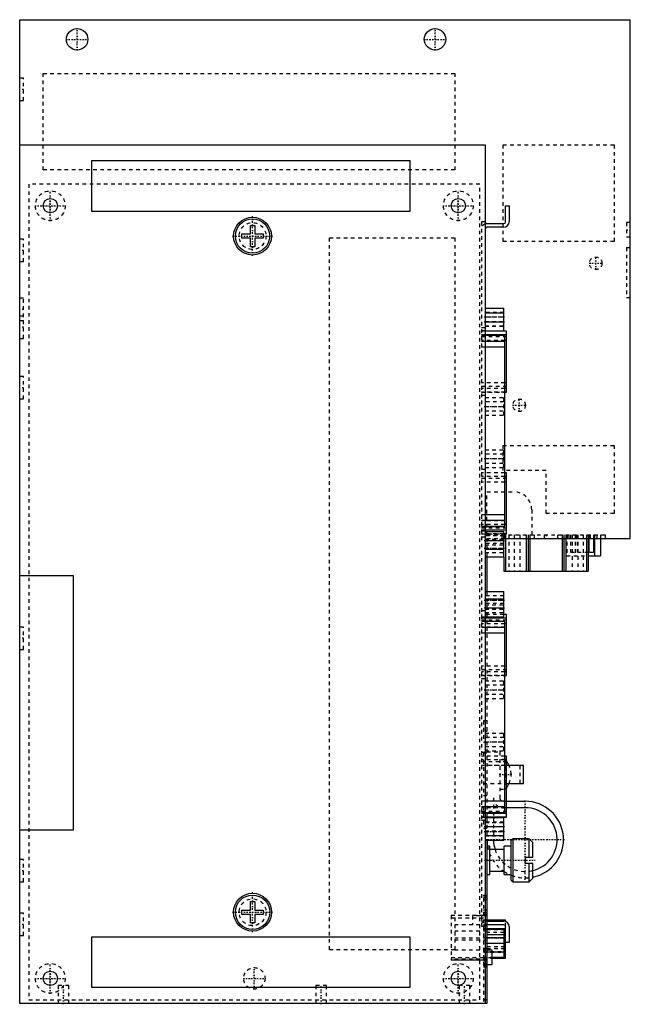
# Model space of a CAD drawing. Extents: x -131 to 40, y 0 to 275.
import ezdxf

# ---------------------------------------------------------------- set-up
doc = ezdxf.new("R2010")
doc.units = 0
doc.linetypes.add('CENTER', pattern=[1.5, 0.45, -0.5, 0.05, -0.5])
doc.linetypes.add('DASHED', pattern=[2, 1, -1])
for name, color, linetype in [('AM_0', 7, 'CONTINUOUS'), ('AM_3', 7, 'DASHED'), ('AM_7', 7, 'CENTER')]:
    doc.layers.add(name, color=color, linetype=linetype)

msp = doc.modelspace()

# ---------------------------------------------------------------- linework, layer by layer
at = {"layer": 'AM_0', "color": 7, "linetype": 'CONTINUOUS'}
for p, q in [((-130.5, 240), (-130.5, 275)), ((-130.5, 275), (40, 275)), ((40, 130), (40, 275)), ((-130.5, 0), (-130.5, 240)), ((-130.5, 240), (-0.5, 240)), ((-0.5, 240), (-0.5, 0)), ((-110.5, 235.5), (-110.5, 221.5)), ((-21.5, 235.5), (-110.5, 235.5)), ((-21.5, 221.5), (-21.5, 235.5)), ((5.2, 223), (6.2, 223)), ((5.2, 218.5), (5.2, 223)), ((6.2, 223), (6.2, 218.5)), ((-110.5, 221.5), (-21.5, 221.5)), ((-66.1, 215.1), (-66.1, 217.5)), ((-66.1, 217.5), (-64.9, 217.5)), ((-64.9, 217.5), (-64.9, 215.1)), ((0, 218), (4.7, 218)), ((-68.5, 213.9), (-68.5, 215.1)), ((-68.5, 215.1), (-66.1, 215.1)), ((-64.9, 215.1), (-62.5, 215.1)), ((-62.5, 215.1), (-62.5, 213.9)), ((4.7, 217), (0, 217)), ((-66.1, 213.9), (-68.5, 213.9)), ((-66.1, 211.5), (-66.1, 213.9)), ((-62.5, 213.9), (-64.9, 213.9)), ((-64.9, 213.9), (-64.9, 211.5)), ((-64.9, 211.5), (-66.1, 211.5)), ((-0.5, 194.4), (4.7, 194.4)), ((-0.5, 193.06), (4.7, 193.06)), ((4.7, 188.06), (4.7, 194.4)), ((-0.5, 190.56), (4.7, 190.56)), ((-0.5, 188.06), (4.7, 188.06)), ((5.5, 187.94), (-0.5, 187.94)), ((5.5, 187.92), (-0.5, 187.92)), ((5.5, 170.86), (5.5, 187.94)), ((5.5, 186.87), (-0.5, 186.87)), ((5, 186.74), (-0.5, 186.74)), ((5, 186.72), (-0.5, 186.72)), ((5, 185.07), (-0.5, 185.07)), ((5, 133.29), (5, 186.74)), ((5.5, 185.3), (5, 185.3)), ((5, 183.49), (-0.5, 183.49)), ((5.5, 173.5), (5, 173.5)), ((5.5, 171.93), (5, 171.93)), ((5.5, 170.88), (5, 170.88)), ((5, 170.86), (5.5, 170.86)), ((5.5, 148.34), (5, 148.34)), ((5.5, 148.32), (5, 148.32)), ((5.5, 147.27), (5, 147.27)), ((5.5, 131.26), (5.5, 148.34)), ((5.5, 145.7), (5, 145.7)), ((5, 136.54), (-0.5, 136.54)), ((5, 134.96), (-0.5, 134.96)), ((5, 133.31), (-0.5, 133.31)), ((-0.5, 133.29), (5, 133.29)), ((5.5, 132.33), (-0.5, 132.33)), ((5.5, 133.9), (5, 133.9)), ((-0.5, 131.94), (4.7, 131.94)), ((-0.5, 129.44), (4.7, 129.44)), ((4.7, 124.81), (4.7, 131.94)), ((5.5, 131.28), (4.7, 131.28)), ((4.7, 131.26), (5.5, 131.26)), ((4.7, 130), (40, 130)), ((5.2, 130), (5.2, 120.8)), ((11, 130), (11, 120.8)), ((11.5, 130), (11.5, 120.8)), ((12, 130), (12, 120.8)), ((21, 130), (21, 120.8)), ((21.5, 130), (21.5, 120.8)), ((22, 130), (22, 120.8)), ((27.8, 130), (27.8, 120.8)), ((28.3, 130), (28.3, 120.8)), ((28.43, 130), (28.43, 126.11)), ((29.75, 130), (29.75, 126.11)), ((30.07, 130), (30.07, 125.1)), ((31.72, 130), (31.72, 125.1)), ((-0.5, 126.94), (4.7, 126.94)), ((-0.5, 124.81), (4.7, 124.81)), ((0, 124.81), (0, 115.19)), ((4.7, 124.81), (4.7, 120.8)), ((28.3, 126.11), (29.75, 126.11)), ((28.3, 125.1), (31.72, 125.1)), ((-115.5, 119.5), (-130.5, 119.5)), ((-115.5, 48.5), (-115.5, 119.5)), ((4.7, 120.8), (28.3, 120.8)), ((-0.5, 115.19), (4.7, 115.19)), ((-0.5, 113.06), (4.7, 113.06)), ((4.7, 108.06), (4.7, 115.19)), ((-0.5, 110.56), (4.7, 110.56)), ((-0.5, 108.06), (4.7, 108.06)), ((5.5, 107.67), (-0.5, 107.67)), ((5.5, 108.74), (4.7, 108.74)), ((5.5, 108.72), (4.7, 108.72)), ((5.5, 91.66), (5.5, 108.74)), ((5, 106.74), (-0.5, 106.74)), ((5, 106.72), (-0.5, 106.72)), ((5, 105.07), (-0.5, 105.07)), ((5, 53.29), (5, 106.74)), ((5.5, 106.1), (5, 106.1)), ((5, 103.49), (-0.5, 103.49)), ((5.5, 94.3), (5, 94.3)), ((5.5, 92.73), (5, 92.73)), ((5.5, 91.68), (5, 91.68)), ((5, 91.66), (5.5, 91.66)), ((5.5, 69.14), (5, 69.14)), ((5.5, 69.12), (5, 69.12)), ((5.5, 52.06), (5.5, 69.14)), ((5.5, 68.07), (5, 68.07)), ((5.5, 66.5), (5, 66.5)), ((10.2, 66.5), (5.5, 66.5)), ((10.2, 61.5), (10.2, 66.5)), ((5.5, 61.5), (10.2, 61.5)), ((5, 56.54), (-0.5, 56.54)), ((5.5, 56.5), (10.7, 56.5)), ((5, 54.96), (-0.5, 54.96)), ((5, 53.31), (-0.5, 53.31)), ((-0.5, 53.29), (5, 53.29)), ((5.5, 53.13), (-0.5, 53.13)), ((5.5, 54.7), (5, 54.7)), ((10.7, 54.7), (5.5, 54.7)), ((5.5, 52.08), (-0.5, 52.08)), ((-0.5, 52.06), (5.5, 52.06)), ((-0.5, 51.95), (4.7, 51.95)), ((0, 52.06), (0, 51.95)), ((1.8, 52.06), (1.8, 51.95)), ((4.7, 45.6), (4.7, 51.95)), ((-130.5, 48.5), (-115.5, 48.5)), ((-0.5, 49.45), (4.7, 49.45)), ((-0.5, 46.95), (4.7, 46.95)), ((-0.5, 45.6), (4.7, 45.6)), ((0, 45.6), (0, 23)), ((7.3, 46), (6.8, 45.5)), ((6.8, 34.5), (6.8, 45.5)), ((11.8, 46), (7.3, 46)), ((7.3, 34), (7.3, 46)), ((12.8, 45), (11.8, 46)), ((11.8, 40.9), (11.8, 46)), ((12.8, 40.9), (12.8, 45)), ((0.8, 44), (0, 44)), ((0.8, 36), (0.8, 44)), ((4.8, 43), (0.8, 43)), ((6.8, 44), (4.8, 44)), ((4.8, 36), (4.8, 44)), ((10.8, 40.9), (12.8, 40.9)), ((10.8, 39.1), (10.8, 40.9)), ((12.8, 39.1), (10.8, 39.1)), ((11.8, 34), (11.8, 39.1)), ((12.8, 35), (12.8, 39.1)), ((0, 36), (0.8, 36)), ((0.8, 37), (4.8, 37)), ((4.8, 36), (6.8, 36)), ((6.8, 34.5), (7.3, 34)), ((7.3, 34), (11.8, 34)), ((11.8, 34), (12.8, 35)), ((-66.1, 26.1), (-66.1, 28.5)), ((-66.1, 28.5), (-64.9, 28.5)), ((-64.9, 28.5), (-64.9, 26.1)), ((0, 30.2), (-0.5, 30.2)), ((0, 30), (-0.5, 30)), ((-68.5, 24.9), (-68.5, 26.1)), ((-68.5, 26.1), (-66.1, 26.1)), ((-66.1, 24.9), (-68.5, 24.9)), ((-66.1, 22.5), (-66.1, 24.9)), ((-64.9, 26.1), (-62.5, 26.1)), ((-62.5, 24.9), (-64.9, 24.9)), ((-64.9, 24.9), (-64.9, 22.5)), ((-62.5, 26.1), (-62.5, 24.9)), ((-64.9, 22.5), (-66.1, 22.5)), ((0, 23.32), (5.2, 23.32)), ((0, 23), (4.7, 23)), ((5.2, 22.92), (5.2, 23.32)), ((4.7, 22), (0, 22)), ((0, 22), (0, 0)), ((0, 20.98), (5.2, 20.98)), ((0, 20.8), (4.8, 20.8)), ((4.8, 12.9), (4.8, 20.8)), ((5.2, 17), (5.2, 21.5)), ((6.2, 21.5), (6.2, 17)), ((-110.5, 18.5), (-110.5, 4.5)), ((-21.5, 18.5), (-110.5, 18.5)), ((-21.5, 4.5), (-21.5, 18.5)), ((0, 19.25), (4.8, 19.25)), ((0, 16.85), (4.8, 16.85)), ((6.2, 17), (5.2, 17)), ((5.2, 12.68), (5.2, 17)), ((1.5, 14.85), (0, 14.85)), ((1.5, 10.85), (1.5, 14.85)), ((1.5, 14.45), (4.8, 14.45)), ((4.8, 14.33), (5.2, 14.33)), ((1.5, 12.9), (4.8, 12.9)), ((1.5, 12.68), (5.2, 12.68)), ((0, 10.85), (1.5, 10.85)), ((-110.5, 4.5), (-21.5, 4.5)), ((0, 0), (-0.5, 0)), ((-0.5, 0), (-130.5, 0))]:
    msp.add_line(p, q, dxfattribs=at)
for centre, radius in [((-114.5, 269.5), 3), ((-14.5, 269.5), 3), ((-122, 223), 2), ((-8, 223), 2), ((-65.5, 214.5), 5.29), ((-65.5, 214.5), 4.79), ((-65.5, 25.5), 5.3), ((-65.5, 25.5), 4.8), ((-122, 7), 2), ((-8, 7), 2)]:
    msp.add_circle(centre, radius, dxfattribs=at)
for centre, radius, start, end in [((0, 216.5), 1.5, 90, 109.4712), ((4.7, 218.5), 1.5, 270, 0), ((4.7, 218.5), 0.5, 270, 0), ((0, 216.5), 0.5, 90, 180), ((-3.12, 62.76), 10, 21.9653, 30.4268), ((-3.12, 65.24), 10, 329.5732, 338.0347), ((10.7, 45.8), 10.7, 281.3184, 90), ((10.7, 45.8), 8.9, 283.6479, 90), ((10.7, 45.8), 10.7, 181.0442, 189.6846), ((10.7, 45.8), 8.9, 181.2555, 198.3371), ((10.7, 45.8), 10.7, 235.3288, 236.5368), ((10.7, 45.8), 10.7, 246.3321, 248.624), ((0, 23.5), 0.5, 180, 270), ((0, 23.5), 1.5, 250.5288, 270), ((4.7, 21.5), 1.5, 0, 90), ((4.7, 21.5), 0.5, 0, 90)]:
    msp.add_arc(centre, radius, start, end, dxfattribs=at)
at = {"layer": 'AM_3', "color": 6, "linetype": 'DASHED'}
for p, q in [((-124, 260), (-9, 260)), ((-124, 233), (-124, 260)), ((-9, 260), (-9, 233)), ((-129.5, 258.62), (-130.5, 258.62)), ((-129.5, 252.38), (-129.5, 258.62)), ((-130.5, 252.38), (-129.5, 252.38)), ((4.5, 240), (35.5, 240)), ((4.5, 213), (4.5, 240)), ((35.5, 240), (35.5, 213)), ((-9, 233), (-124, 233)), ((-128, 229), (-128, 1)), ((-2, 229), (-128, 229)), ((-2, 1), (-2, 229)), ((-1.5, 218.5), (-1.5, 21.5)), ((-0.5, 218.5), (-1.5, 218.5)), ((40, 218.3), (39, 218.3)), ((39, 218.3), (39, 214.3)), ((-129.5, 213.62), (-130.5, 213.62)), ((-129.5, 207.38), (-129.5, 213.62)), ((-44, 214), (-9, 214)), ((-44, 15), (-44, 214)), ((-9, 214), (-9, 15)), ((35.5, 213), (4.5, 213)), ((39, 214.3), (40, 214.3)), ((39, 211.3), (39, 197.3)), ((39, 211.3), (40, 211.3)), ((-130.5, 207.38), (-129.5, 207.38)), ((-129.5, 197.12), (-130.5, 197.12)), ((-129.5, 185.88), (-129.5, 197.12)), ((39, 197.3), (40, 197.3)), ((4.7, 193.15), (-0.5, 193.15)), ((-129.5, 192.12), (-130.5, 192.12)), ((-130.5, 190.88), (-129.5, 190.88)), ((-0.5, 191.9), (4.7, 191.9)), ((4.7, 191.81), (-0.5, 191.81)), ((-0.5, 190.65), (4.7, 190.65)), ((-0.5, 188.9), (-1.5, 188.9)), ((-0.5, 188), (-1.5, 188)), ((-0.5, 187.94), (-1.5, 187.94)), ((-0.5, 187.92), (-1.5, 187.92)), ((-0.5, 189.4), (4.7, 189.4)), ((-0.5, 189.31), (4.7, 189.31)), ((-130.5, 185.88), (-129.5, 185.88)), ((-0.5, 186.87), (-1.5, 186.87)), ((-0.5, 186.74), (-1.5, 186.74)), ((-0.5, 186.72), (-1.5, 186.72)), ((5.5, 186.34), (-1.5, 186.34)), ((5, 185.3), (-1.5, 185.3)), ((5, 185.14), (-1.5, 185.14)), ((-0.5, 185.07), (-1.5, 185.07)), ((-0.5, 183.49), (-1.5, 183.49)), ((-129.5, 175.22), (-130.5, 175.22)), ((-129.5, 168.98), (-129.5, 175.22)), ((5, 173.5), (-1.5, 173.5)), ((5.5, 172.46), (-1.5, 172.46)), ((5, 171.93), (-1.5, 171.93)), ((5, 170.88), (-1.5, 170.88)), ((-1.5, 170.86), (5, 170.86)), ((-130.5, 168.98), (-129.5, 168.98)), ((-0.5, 169.9), (-1.5, 169.9)), ((-0.5, 169.41), (4.7, 169.41)), ((4.7, 168.16), (-0.5, 168.16)), ((4.7, 164.41), (4.7, 169.41)), ((-0.5, 166.91), (4.7, 166.91)), ((-0.5, 165.66), (4.7, 165.66)), ((-0.5, 164.41), (4.7, 164.41)), ((-0.5, 154.79), (4.7, 154.79)), ((4.5, 156), (35.5, 156)), ((4.5, 149), (4.5, 156)), ((4.7, 149.79), (4.7, 154.79)), ((35.5, 156), (35.5, 137)), ((4.7, 153.54), (-0.5, 153.54)), ((-0.5, 152.29), (4.7, 152.29)), ((-0.5, 149.3), (-1.5, 149.3)), ((-0.5, 151.04), (4.7, 151.04)), ((-0.5, 149.79), (4.7, 149.79)), ((16.5, 149), (4.5, 149)), ((16.5, 137), (16.5, 149)), ((5, 148.34), (-1.5, 148.34)), ((5, 148.32), (-1.5, 148.32)), ((5, 147.27), (-1.5, 147.27)), ((5.5, 146.74), (-1.5, 146.74)), ((5, 145.7), (-1.5, 145.7)), ((0, 143), (7.5, 143)), ((0, 131), (0, 143)), ((12.5, 138), (12.5, 131)), ((-0.5, 136.54), (-1.5, 136.54)), ((-0.5, 134.96), (-1.5, 134.96)), ((5, 134.89), (-1.5, 134.89)), ((35.5, 137), (16.5, 137)), ((5, 133.9), (-1.5, 133.9)), ((-0.5, 133.31), (-1.5, 133.31)), ((-1.5, 133.29), (-0.5, 133.29)), ((5.5, 132.86), (-1.5, 132.86)), ((-0.5, 132.33), (-1.5, 132.33)), ((-0.5, 132), (-1.5, 132)), ((4.7, 131.28), (-1.5, 131.28)), ((-1.5, 131.26), (4.7, 131.26)), ((-0.5, 130.3), (-1.5, 130.3)), ((4.7, 130.69), (-0.5, 130.69)), ((-0.5, 129.81), (4.7, 129.81)), ((0, 131), (33, 131)), ((0, 130), (4.7, 130)), ((0, 130), (0, 124.81)), ((4.2, 131), (4.2, 130)), ((5, 131), (5, 130)), ((5.2, 131), (5.2, 130)), ((6.1, 131), (6.1, 120.8)), ((7.6, 131), (7.6, 120.8)), ((9.2, 131), (9.2, 120.8)), ((11, 131), (11, 130)), ((11.5, 131), (11.5, 130)), ((12, 131), (12, 130)), ((13.2, 131), (13.2, 130)), ((16, 131), (16, 130)), ((19.8, 130), (19.8, 131)), ((21, 131), (21, 130)), ((21.5, 131), (21.5, 130)), ((22, 131), (22, 130)), ((22.28, 131), (22.28, 125.1)), ((22.4, 131), (22.4, 130)), ((22.88, 131), (22.88, 130)), ((23.35, 131), (23.35, 126.11)), ((23.8, 131), (23.8, 120.8)), ((24.63, 131), (24.63, 125.1)), ((24.8, 131), (24.8, 130)), ((25.23, 131), (25.23, 126.11)), ((25.4, 131), (25.4, 120.8)), ((26.9, 131), (26.9, 120.8)), ((27.8, 131), (27.8, 130)), ((28.3, 131), (28.3, 130)), ((28.43, 131), (28.43, 130)), ((28.8, 131), (28.8, 130)), ((29.75, 131), (29.75, 130)), ((30.07, 131), (30.07, 130)), ((30.7, 131), (30.7, 130)), ((31.68, 131), (31.68, 130)), ((31.72, 131), (31.72, 130)), ((33, 131), (33, 130)), ((4.7, 128.56), (-0.5, 128.56)), ((-0.5, 128.19), (4.7, 128.19)), ((-0.5, 127.31), (4.7, 127.31)), ((-0.5, 126.06), (4.7, 126.06)), ((22.28, 125.1), (28.3, 125.1)), ((23.35, 126.11), (28.3, 126.11)), ((4.7, 113.94), (-0.5, 113.94)), ((0, 115.19), (0, 52.06)), ((-0.5, 112.69), (4.7, 112.69)), ((4.7, 111.81), (-0.5, 111.81)), ((-0.5, 111.44), (4.7, 111.44)), ((-0.5, 110.19), (4.7, 110.19)), ((-0.5, 109.7), (-1.5, 109.7)), ((4.7, 108.74), (-1.5, 108.74)), ((4.7, 108.72), (-1.5, 108.72)), ((-0.5, 108), (-1.5, 108)), ((-0.5, 107.67), (-1.5, 107.67)), ((-0.5, 109.31), (4.7, 109.31)), ((-129.5, 105.22), (-130.5, 105.22)), ((-129.5, 98.98), (-129.5, 105.22)), ((5.5, 107.14), (-1.5, 107.14)), ((-0.5, 106.74), (-1.5, 106.74)), ((-0.5, 106.72), (-1.5, 106.72)), ((5, 106.1), (-1.5, 106.1)), ((5, 105.14), (-1.5, 105.14)), ((-0.5, 105.07), (-1.5, 105.07)), ((-0.5, 103.49), (-1.5, 103.49)), ((-130.5, 98.98), (-129.5, 98.98)), ((5, 94.3), (-1.5, 94.3)), ((5.5, 93.26), (-1.5, 93.26)), ((5, 92.73), (-1.5, 92.73)), ((5, 91.68), (-1.5, 91.68)), ((-1.5, 91.66), (5, 91.66)), ((-0.5, 90.7), (-1.5, 90.7)), ((-0.5, 90.2), (4.7, 90.2)), ((4.7, 88.95), (-0.5, 88.95)), ((4.7, 85.2), (4.7, 90.2)), ((-0.5, 87.7), (4.7, 87.7)), ((-0.5, 86.45), (4.7, 86.45)), ((-0.5, 85.2), (4.7, 85.2)), ((0, 79), (-1, 79)), ((-1, 79), (-1, 73)), ((-0.5, 75.59), (4.7, 75.59)), ((4.7, 74.34), (-0.5, 74.34)), ((4.7, 70.59), (4.7, 75.59)), ((-1, 73), (0, 73)), ((-0.5, 73.09), (4.7, 73.09)), ((-0.5, 71.84), (4.7, 71.84)), ((-0.5, 70.1), (-1.5, 70.1)), ((5, 69.14), (-1.5, 69.14)), ((5, 69.12), (-1.5, 69.12)), ((0, 70), (-1, 70)), ((-1, 70), (-1, 58)), ((-0.5, 70.59), (4.7, 70.59)), ((0, 70.3), (3.6, 70.3)), ((3.6, 70.3), (3.6, 57.5)), ((5, 68.07), (-1.5, 68.07)), ((5.5, 67.54), (-1.5, 67.54)), ((5, 66.5), (-1.5, 66.5)), ((5.5, 66.5), (-1, 66.5)), ((5.3, 68.15), (3.6, 68.15)), ((5.08, 61.5), (5.08, 66.5)), ((5.3, 68.15), (5.3, 59.85)), ((9.32, 61.5), (9.32, 66.5)), ((-1, 61.5), (5.5, 61.5)), ((0, 58), (-1, 58)), ((3.6, 59.85), (5.3, 59.85)), ((-0.5, 56.54), (-1.5, 56.54)), ((1.8, 57.5), (1.8, 52.06)), ((4.6, 56.5), (5.5, 56.5)), ((-0.5, 54.96), (-1.5, 54.96)), ((5, 54.89), (-1.5, 54.89)), ((5, 54.7), (-1.5, 54.7)), ((5.5, 53.66), (-1.5, 53.66)), ((-0.5, 53.31), (-1.5, 53.31)), ((-1.5, 53.29), (-0.5, 53.29)), ((-0.5, 53.13), (-1.5, 53.13)), ((0, 55), (-1, 55)), ((-1, 55), (-1, 49)), ((5.5, 54.7), (4.6, 54.7)), ((-0.5, 52.08), (-1.5, 52.08)), ((-1.5, 52.06), (-0.5, 52.06)), ((-0.5, 52), (-1.5, 52)), ((-0.5, 51.1), (-1.5, 51.1)), ((4.7, 50.7), (-0.5, 50.7)), ((-0.5, 50.6), (4.7, 50.6)), ((0, 51.95), (0, 45.6)), ((1.8, 51.95), (1.8, 45.8)), ((-1, 49), (0, 49)), ((4.7, 49.35), (-0.5, 49.35)), ((-0.5, 48.2), (4.7, 48.2)), ((-0.5, 48.1), (4.7, 48.1)), ((-0.5, 46.85), (4.7, 46.85)), ((-129.5, 40.22), (-130.5, 40.22)), ((-129.5, 33.98), (-129.5, 40.22)), ((6.8, 35.83), (6.8, 37.8)), ((-130.5, 33.98), (-129.5, 33.98)), ((-0.5, 30.2), (-1, 30.2)), ((-1, 30.2), (-1, 30)), ((-0.5, 30), (-1, 30)), ((0, 29.5), (-1, 29.5)), ((-1, 29.5), (-1, 0)), ((0, 29), (-1, 29)), ((-129.5, 25.22), (-130.5, 25.22)), ((-129.5, 18.98), (-129.5, 25.22)), ((0, 26.05), (-1, 26.05)), ((0, 25.4), (-1, 25.4)), ((0, 24.9), (-1, 24.9)), ((-1, 24.55), (-10, 24.55)), ((-10, 24.55), (-10, 12.05)), ((-1, 23.85), (-10, 23.85)), ((0, 24.44), (-4, 24.44)), ((-4, 24.44), (-4, 21.94)), ((-1, 23.32), (0, 23.32)), ((0, 22.1), (-1, 22.1)), ((0, 23), (0, 22)), ((5.2, 21.5), (5.2, 22.92)), ((0, 21.94), (-10, 21.94)), ((0, 20.2), (-10, 20.2)), ((-0.5, 21.5), (-1.5, 21.5)), ((0, 21.85), (-1, 21.85)), ((0, 21.6), (-1, 21.6)), ((-1, 20.98), (0, 20.98)), ((-1, 20.8), (0, 20.8)), ((0, 20.7), (4.8, 20.7)), ((4.8, 19.8), (0, 19.8)), ((-130.5, 18.98), (-129.5, 18.98)), ((0, 18.2), (-10, 18.2)), ((0, 17.7), (-10, 17.7)), ((-1, 18.45), (4.8, 18.45)), ((4.8, 18.35), (0, 18.35)), ((0, 18.3), (4.8, 18.3)), ((0, 16.8), (4.8, 16.8)), ((-9, 15), (-44, 15)), ((0, 14.9), (-10, 14.9)), ((0, 15.38), (-1, 15.38)), ((0, 14.85), (-1, 14.85)), ((-1, 14.55), (4.8, 14.55)), ((-1, 14.33), (4.8, 14.33)), ((0, 15.9), (4.8, 15.9)), ((0, 15.35), (4.8, 15.35)), ((0, 14.45), (1.5, 14.45)), ((-1, 12.75), (-10, 12.75)), ((0, 12.4), (-10, 12.4)), ((0, 12.1), (-10, 12.1)), ((-1, 12.05), (-10, 12.05)), ((-1, 12.9), (1.5, 12.9)), ((-1, 12.68), (1.5, 12.68)), ((0, 11.85), (-1, 11.85)), ((0, 11.2), (-1, 11.2)), ((-1, 10.85), (0, 10.85)), ((0, 10.6), (-1, 10.6)), ((0, 10.55), (-1, 10.55)), ((-1, 10.32), (0, 10.32)), ((0, 10.1), (-1, 10.1)), ((-119.8, 5), (-119.8, 0)), ((-116.8, 5), (-119.8, 5)), ((-116.8, 0), (-116.8, 5)), ((-47.8, 5), (-47.8, 0)), ((-44.8, 5), (-47.8, 5)), ((-44.8, 0), (-44.8, 5)), ((-7.8, 5), (-7.8, 0)), ((-4.8, 5), (-7.8, 5)), ((-4.8, 0), (-4.8, 5)), ((-128, 1), (-2, 1)), ((0, 1), (-1, 1))]:
    msp.add_line(p, q, dxfattribs=at)
for centre, radius in [((-122, 223), 4.15), ((-8, 223), 4.15), ((-65.5, 214.5), 3.75), ((30.4, 206.9), 1.75), ((9, 167.2), 1.75), ((-65.5, 25.5), 3.75), ((-122, 7), 4.15), ((-8, 7), 4.15), ((-65, 7), 3)]:
    msp.add_circle(centre, radius, dxfattribs=at)
for centre, radius, start, end in [((0, 216.5), 1.5, 109.4712, 180), ((7.5, 138), 5, 0, 90), ((-3.12, 62.76), 10, 30.4268, 32.6187), ((-3.12, 62.76), 10, 7.1257, 21.9653), ((-3.12, 65.24), 10, 338.0347, 352.8743), ((-3.12, 65.24), 10, 327.3813, 329.5732), ((4.6, 57.5), 2.8, 180, 270), ((4.6, 57.5), 1, 180, 270), ((10.7, 45.8), 10.7, 180, 181.0442), ((10.7, 45.8), 8.9, 180, 181.2555), ((10.7, 45.8), 10.7, 189.6846, 235.3288), ((10.7, 45.8), 8.9, 198.3371, 283.6479), ((10.7, 45.8), 10.7, 236.5368, 246.3321), ((10.7, 45.8), 10.7, 248.624, 281.3184), ((0, 23.5), 1.5, 180, 250.5288)]:
    msp.add_arc(centre, radius, start, end, dxfattribs=at)
at = {"layer": 'AM_7', "color": 4, "linetype": 'CENTER'}
for p, q in [((-114.5, 266.35), (-114.5, 272.65)), ((-14.5, 266.35), (-14.5, 272.65)), ((-117.65, 269.5), (-111.35, 269.5)), ((-17.65, 269.5), (-11.35, 269.5)), ((-129.45, 255.5), (-130.55, 255.5)), ((-122, 218.64), (-122, 227.36)), ((-8, 218.64), (-8, 227.36)), ((-126.36, 223), (-117.64, 223)), ((-124.1, 223), (-119.9, 223)), ((-122, 220.9), (-122, 225.1)), ((-12.36, 223), (-3.64, 223)), ((-10.1, 223), (-5.9, 223)), ((-8, 220.9), (-8, 225.1)), ((-65.5, 208.94), (-65.5, 220.06)), ((38.95, 216.3), (40.05, 216.3)), ((-71.06, 214.5), (-59.94, 214.5)), ((-129.45, 210.5), (-130.55, 210.5)), ((28.56, 206.9), (32.24, 206.9)), ((30.4, 205.06), (30.4, 208.74)), ((-129.45, 194), (-130.55, 194)), ((-0.76, 191.9), (4.96, 191.9)), ((-0.76, 190.56), (4.96, 190.56)), ((-129.45, 189), (-130.55, 189)), ((-129.45, 172.1), (-130.55, 172.1)), ((9, 165.36), (9, 169.04)), ((-0.76, 166.91), (4.96, 166.91)), ((7.16, 167.2), (10.84, 167.2)), ((-0.76, 152.29), (4.96, 152.29)), ((-0.76, 129.44), (4.96, 129.44)), ((16.5, 131.05), (16.5, 129.95)), ((-0.76, 127.31), (4.96, 127.31)), ((-0.76, 112.69), (4.96, 112.69)), ((-0.76, 110.56), (4.96, 110.56)), ((-129.45, 102.1), (-130.55, 102.1)), ((-0.76, 87.7), (4.96, 87.7)), ((0.05, 76), (-1.05, 76)), ((-0.76, 73.09), (4.96, 73.09)), ((6.96, 64), (3.44, 64)), ((10.7, 34.57), (10.7, 57.03)), ((0.05, 52), (-1.05, 52)), ((-0.76, 49.45), (4.96, 49.45)), ((-0.76, 48.1), (4.96, 48.1)), ((-0.53, 45.8), (21.93, 45.8)), ((-0.64, 40), (13.44, 40)), ((-129.45, 37.1), (-130.55, 37.1)), ((-65.5, 19.94), (-65.5, 31.06)), ((-71.06, 25.5), (-59.94, 25.5)), ((-129.45, 22.1), (-130.55, 22.1)), ((-0.24, 18.3), (5.04, 18.3)), ((-0.24, 16.85), (5.04, 16.85)), ((-122, 2.64), (-122, 11.36)), ((-8, 2.64), (-8, 11.36)), ((-1.12, 12.85), (1.63, 12.85)), ((-122, 4.9), (-122, 9.1)), ((-65, 3.85), (-65, 10.15)), ((-8, 4.9), (-8, 9.1)), ((-126.36, 7), (-117.64, 7)), ((-124.1, 7), (-119.9, 7)), ((-68.15, 7), (-61.85, 7)), ((-12.36, 7), (-3.64, 7)), ((-10.1, 7), (-5.9, 7)), ((-118.3, -0.25), (-118.3, 5.25)), ((-46.3, -0.25), (-46.3, 5.25)), ((-6.3, -0.25), (-6.3, 5.25))]:
    msp.add_line(p, q, dxfattribs=at)

doc.saveas('drawing.dxf')
